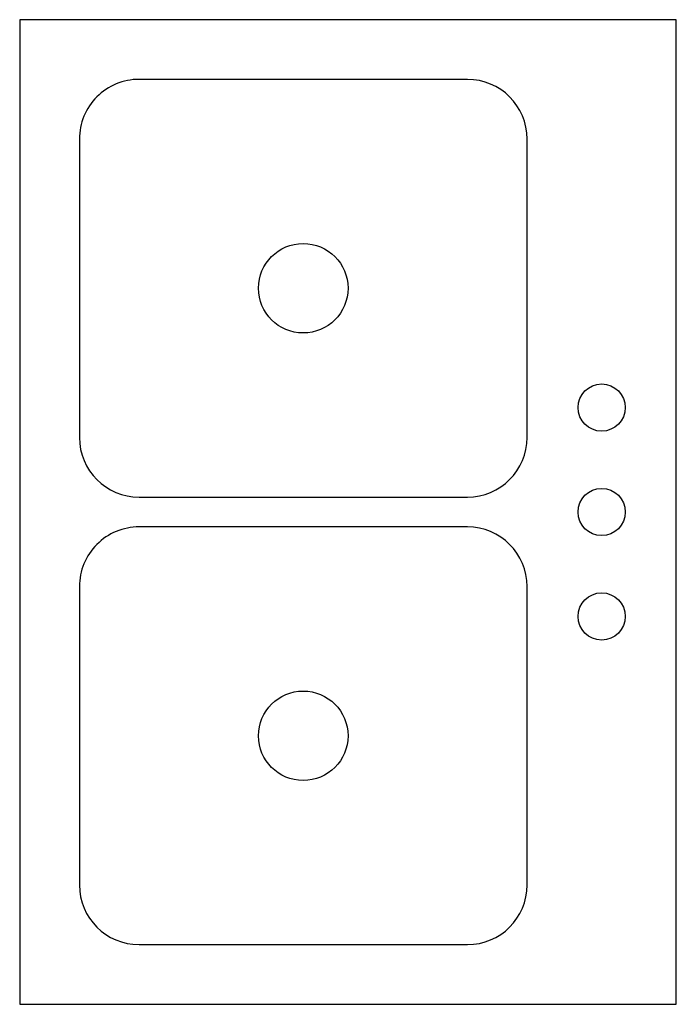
# Model space of a CAD drawing. Extents: x 355.1 to 377.1, y 108.1 to 141.1.
import ezdxf

# ---------------------------------------------------------------- set-up
doc = ezdxf.new("R2010")
doc.units = 0
doc.layers.get('0').update_dxf_attribs({"linetype": 'CONTINUOUS'})

# ---------------------------------------------------------------- blocks, each defined once
blk = doc.blocks.new('RECTANG')
for p, q in [((1, 1), (0, 1)), ((0, 1), (0, 0)), ((1, 0), (1, 1)), ((0, 0), (1, 0))]:
    blk.add_line(p, q)
blk = doc.blocks.new('SINKDBL1')
for p, q in [((18, 14.5), (7, 14.5)), ((5, 12.5), (5, 2.5)), ((20, 2.5), (20, 12.5)), ((7, 0.5), (18, 0.5)), ((18, -0.5), (7, -0.5)), ((5, -2.5), (5, -12.5)), ((20, -12.5), (20, -2.5)), ((7, -14.5), (18, -14.5))]:
    blk.add_line(p, q)
for centre, radius in [((12.5, 7.5), 1.5), ((2.5, 3.5), 0.791), ((2.5, 0), 0.791), ((2.5, -3.5), 0.791), ((12.5, -7.5), 1.5)]:
    blk.add_circle(centre, radius)
for centre, start, end in [((7, 12.5), 90, 180), ((18, 12.5), 0, 90), ((7, 2.5), 180, 270), ((18, 2.5), 270, 0), ((7, -2.5), 90, 180), ((18, -2.5), 0, 90), ((7, -12.5), 180, 270), ((18, -12.5), 270, 0)]:
    blk.add_arc(centre, 2, start, end)
at = {"xscale": 22, "yscale": 33, "zscale": 22}
blk.add_blockref('RECTANG', (0, -16.5), dxfattribs=at)
blk = doc.blocks.new('A$C455C717F')
at = {"rotation": 180}
blk.add_blockref('SINKDBL1', (22, 16.5), dxfattribs=at)

msp = doc.modelspace()

# ---------------------------------------------------------------- block references
msp.add_blockref('A$C455C717F', (355.103, 108.124))

doc.saveas('drawing.dxf')
